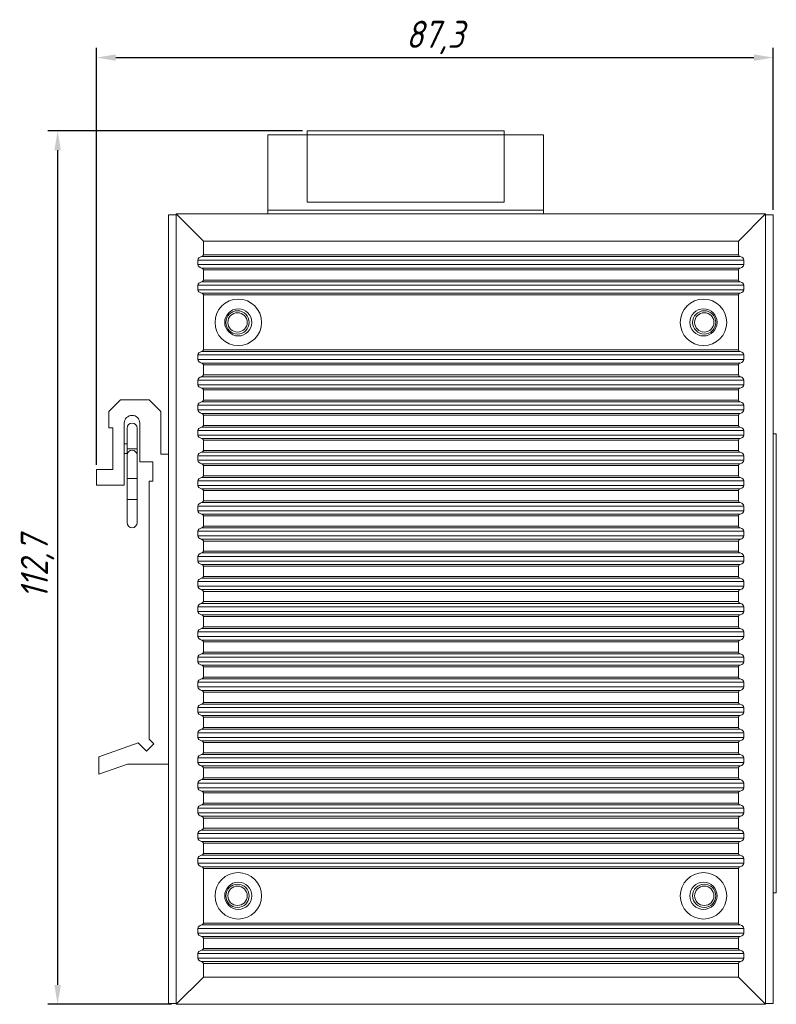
# Model space of a CAD drawing. Header units: millimetres. Extents: x -144 to 171, y -134 to 262.
# Tile 3 of 4: x 67 to 165, y -16 to 111. Entities that reach past the tile are written whole.
import ezdxf

# ---------------------------------------------------------------- set-up
doc = ezdxf.new("R2010")
doc.units = ezdxf.units.MM
doc.layers.get('0').update_dxf_attribs({"lineweight": 20})
doc.layers.add('DIM', color=3, linetype='Continuous', lineweight=20)
doc.styles.get("Standard").update_dxf_attribs({"font": 'gbeitc.shx', "height": 3.5})
doc.dimstyles.new('ISO-25', dxfattribs={"dimtxt": 2.5, "dimasz": 2.5, "dimexe": 1.25, "dimexo": 0.625, "dimtad": 1, "dimtxsty": 'Standard', "dimcen": 2.5, "dimadec": 0, "dimazin": 0, "dimtfac": 1, "dimtmove": 0, "dimatfit": 3, "dimfxl": 0, "dimarcsym": 0})

# ---------------------------------------------------------------- blocks, each defined once
blk = doc.blocks.new('*D77')
at = {"layer": 'Defpoints', "color": 0}
for p in [(164.5, 105.99), (164.5, 85.72), (77.2, 52.82)]:
    blk.add_point(p, dxfattribs=at)
at = {"layer": 'DIM', "color": 0, "lineweight": -2}
for p, q in [((77.2, 53.44), (77.2, 107.24)), ((164.5, 86.34), (164.5, 107.24)), ((79.7, 105.99), (162, 105.99))]:
    blk.add_line(p, q, dxfattribs=at)
at = {"layer": 'DIM', "color": 0}
for points in [[(79.7, 106.4), (79.7, 105.57), (77.2, 105.99)], [(162, 106.4), (162, 105.57), (164.5, 105.99)]]:
    blk.add_solid(points, dxfattribs=at)
at = {"layer": 'DIM', "color": 0, "insert": (120.85, 108.58), "char_height": 3.5, "attachment_point": 5}
blk.add_mtext('87,3', dxfattribs=at)
blk = doc.blocks.new('*D78')
at = {"layer": 'Defpoints', "color": 0}
for p in [(104.4, 96.52), (72.2, -16.18), (87.5, -16.18)]:
    blk.add_point(p, dxfattribs=at)
at = {"layer": 'DIM', "color": 0, "lineweight": -2}
for p, q in [((103.77, 96.52), (70.95, 96.52)), ((72.2, 94.02), (72.2, -13.68)), ((86.87, -16.18), (70.95, -16.18))]:
    blk.add_line(p, q, dxfattribs=at)
at = {"layer": 'DIM', "color": 0}
for points in [[(71.78, 94.02), (72.62, 94.02), (72.2, 96.52)], [(71.78, -13.68), (72.62, -13.68), (72.2, -16.18)]]:
    blk.add_solid(points, dxfattribs=at)
at = {"layer": 'DIM', "color": 0, "insert": (69.61, 40.17), "char_height": 3.5, "attachment_point": 5, "rotation": 90}
blk.add_mtext('112,7', dxfattribs=at)

msp = doc.modelspace()

# ---------------------------------------------------------------- linework, layer by layer
at = {"color": 7, "linetype": 'Continuous', "lineweight": 15}
for p, q in [((99.319, 96.017), (99.319, 86.317)), ((99.319, 96.017), (104.399, 96.017)), ((129.799, 96.517), (104.399, 96.517)), ((104.399, 96.517), (104.399, 96.017)), ((129.799, 96.017), (104.399, 96.017)), ((104.399, 96.017), (104.399, 87.317)), ((129.799, 96.517), (129.799, 96.017)), ((129.799, 96.017), (129.799, 87.317)), ((134.879, 96.017), (129.799, 96.017)), ((134.879, 96.017), (134.879, 86.317)), ((129.799, 87.317), (104.399, 87.317)), ((86.499, 54.817), (86.499, 85.717)), ((86.499, 85.717), (87.499, 85.717)), ((87.499, -16.183), (87.499, 85.817)), ((87.499, 85.817), (90.999, 82.317)), ((87.499, 85.817), (163.499, 85.817)), ((99.319, 85.817), (99.319, 86.317)), ((99.319, 86.317), (134.879, 86.317)), ((134.879, 86.317), (134.879, 85.817)), ((159.999, 82.317), (163.499, 85.817)), ((163.499, -16.183), (163.499, 85.817)), ((163.499, 85.717), (164.499, 85.717)), ((164.499, 85.717), (164.499, -16.083)), ((90.999, 80.53), (90.999, 82.317)), ((90.999, 82.317), (159.999, 82.317)), ((159.999, 80.53), (159.999, 82.317)), ((160.232, 80.309), (90.766, 80.309)), ((90.999, 80.53), (159.999, 80.53)), ((90.299, 79.867), (90.299, 79.267)), ((160.699, 79.867), (90.299, 79.867)), ((160.699, 79.267), (90.299, 79.267)), ((90.766, 78.825), (160.232, 78.825)), ((160.699, 79.267), (160.699, 79.867)), ((90.999, 77.28), (90.999, 78.604)), ((159.999, 78.604), (90.999, 78.604)), ((159.999, 77.28), (159.999, 78.604)), ((90.299, 76.617), (90.299, 76.017)), ((160.699, 76.617), (90.299, 76.617)), ((160.232, 77.059), (90.766, 77.059)), ((90.999, 77.28), (159.999, 77.28)), ((160.699, 76.017), (160.699, 76.617)), ((160.699, 76.017), (90.299, 76.017)), ((90.766, 75.575), (160.232, 75.575)), ((90.999, 68.28), (90.999, 75.354)), ((159.999, 75.354), (90.999, 75.354)), ((159.999, 68.28), (159.999, 75.354)), ((90.299, 67.617), (90.299, 67.017)), ((160.699, 67.617), (90.299, 67.617)), ((160.232, 68.059), (90.766, 68.059)), ((90.999, 68.28), (159.999, 68.28)), ((160.699, 67.017), (160.699, 67.617)), ((160.699, 67.017), (90.299, 67.017)), ((90.766, 66.575), (160.232, 66.575)), ((90.999, 65.03), (90.999, 66.354)), ((159.999, 66.354), (90.999, 66.354)), ((159.999, 65.03), (159.999, 66.354)), ((160.232, 64.809), (90.766, 64.809)), ((90.999, 65.03), (159.999, 65.03)), ((90.299, 64.367), (90.299, 63.767)), ((160.699, 64.367), (90.299, 64.367)), ((160.699, 63.767), (90.299, 63.767)), ((160.699, 63.767), (160.699, 64.367)), ((90.766, 63.325), (160.232, 63.325)), ((90.999, 61.78), (90.999, 63.104)), ((159.999, 63.104), (90.999, 63.104)), ((159.999, 61.78), (159.999, 63.104)), ((80.299, 61.817), (78.799, 60.317)), ((83.999, 61.817), (80.299, 61.817)), ((85.499, 60.317), (83.999, 61.817)), ((90.299, 61.117), (90.299, 60.517)), ((160.699, 61.117), (90.299, 61.117)), ((160.232, 61.559), (90.766, 61.559)), ((90.999, 61.78), (159.999, 61.78)), ((160.699, 60.517), (160.699, 61.117)), ((78.799, 60.317), (78.799, 58.217)), ((85.499, 54.817), (85.499, 60.317)), ((160.699, 60.517), (90.299, 60.517)), ((90.766, 60.075), (160.232, 60.075)), ((90.999, 58.53), (90.999, 59.854)), ((159.999, 59.854), (90.999, 59.854)), ((159.999, 58.53), (159.999, 59.854)), ((80.799, 50.817), (80.799, 58.817)), ((82.799, 58.817), (82.799, 53.817)), ((90.999, 58.53), (159.999, 58.53)), ((78.799, 58.217), (79.299, 58.217)), ((79.299, 58.217), (79.299, 52.817)), ((81.149, 58.167), (81.149, 55.517)), ((82.449, 55.517), (82.449, 58.167)), ((90.299, 57.867), (90.299, 57.267)), ((160.699, 57.867), (90.299, 57.867)), ((160.699, 57.267), (90.299, 57.267)), ((160.232, 58.309), (90.766, 58.309)), ((160.699, 57.267), (160.699, 57.867)), ((164.499, 57.417), (164.889, 57.417)), ((164.889, 57.417), (164.889, -1.783)), ((81.149, 56.142), (80.799, 56.142)), ((90.766, 56.825), (160.232, 56.825)), ((90.999, 55.28), (90.999, 56.604)), ((159.999, 56.604), (90.999, 56.604)), ((159.999, 55.28), (159.999, 56.604)), ((80.799, 54.892), (81.149, 54.892)), ((81.149, 55.517), (81.149, 54.667)), ((81.149, 54.667), (81.149, 51.667)), ((82.449, 54.667), (82.449, 55.517)), ((82.449, 51.667), (82.449, 54.667)), ((86.499, 54.817), (85.499, 54.817)), ((86.499, 14.817), (86.499, 54.817)), ((160.232, 55.059), (90.766, 55.059)), ((90.999, 55.28), (159.999, 55.28)), ((82.799, 53.817), (84.499, 53.817)), ((84.499, 53.817), (84.499, 51.317)), ((90.299, 54.617), (90.299, 54.017)), ((160.699, 54.617), (90.299, 54.617)), ((160.699, 54.017), (90.299, 54.017)), ((90.766, 53.575), (160.232, 53.575)), ((160.699, 54.017), (160.699, 54.617)), ((77.199, 52.817), (77.199, 50.817)), ((79.299, 52.817), (77.199, 52.817)), ((90.999, 52.03), (90.999, 53.354)), ((159.999, 53.354), (90.999, 53.354)), ((159.999, 52.03), (159.999, 53.354)), ((81.149, 51.667), (81.149, 48.967)), ((82.449, 48.967), (82.449, 51.667)), ((83.999, 51.317), (83.999, 18.035)), ((84.499, 51.317), (83.999, 51.317)), ((90.299, 51.367), (90.299, 50.767)), ((160.699, 51.367), (90.299, 51.367)), ((160.232, 51.809), (90.766, 51.809)), ((90.999, 52.03), (159.999, 52.03)), ((160.699, 50.767), (160.699, 51.367)), ((77.199, 50.817), (80.799, 50.817)), ((160.699, 50.767), (90.299, 50.767)), ((90.766, 50.325), (160.232, 50.325)), ((90.999, 48.78), (90.999, 50.104)), ((159.999, 50.104), (90.999, 50.104)), ((159.999, 48.78), (159.999, 50.104)), ((81.149, 48.967), (81.149, 45.967)), ((82.449, 45.967), (82.449, 48.967)), ((160.232, 48.559), (90.766, 48.559)), ((90.999, 48.78), (159.999, 48.78)), ((90.299, 48.117), (90.299, 47.517)), ((160.699, 48.117), (90.299, 48.117)), ((160.699, 47.517), (90.299, 47.517)), ((90.766, 47.075), (160.232, 47.075)), ((160.699, 47.517), (160.699, 48.117)), ((90.999, 45.53), (90.999, 46.854)), ((159.999, 46.854), (90.999, 46.854)), ((159.999, 45.53), (159.999, 46.854)), ((90.299, 44.867), (90.299, 44.267)), ((160.699, 44.867), (90.299, 44.867)), ((160.232, 45.309), (90.766, 45.309)), ((90.999, 45.53), (159.999, 45.53)), ((160.699, 44.267), (160.699, 44.867)), ((160.699, 44.267), (90.299, 44.267)), ((90.766, 43.825), (160.232, 43.825)), ((90.999, 42.28), (90.999, 43.604)), ((159.999, 43.604), (90.999, 43.604)), ((159.999, 42.28), (159.999, 43.604)), ((160.232, 42.059), (90.766, 42.059)), ((90.999, 42.28), (159.999, 42.28)), ((90.299, 41.617), (90.299, 41.017)), ((160.699, 41.617), (90.299, 41.617)), ((160.699, 41.017), (90.299, 41.017)), ((160.699, 41.017), (160.699, 41.617)), ((90.766, 40.575), (160.232, 40.575)), ((90.999, 39.03), (90.999, 40.354)), ((159.999, 40.354), (90.999, 40.354)), ((159.999, 39.03), (159.999, 40.354)), ((90.299, 38.367), (90.299, 37.767)), ((160.699, 38.367), (90.299, 38.367)), ((160.232, 38.809), (90.766, 38.809)), ((90.999, 39.03), (159.999, 39.03)), ((160.699, 37.767), (160.699, 38.367)), ((160.699, 37.767), (90.299, 37.767)), ((90.766, 37.325), (160.232, 37.325)), ((90.999, 35.78), (90.999, 37.104)), ((159.999, 37.104), (90.999, 37.104)), ((159.999, 35.78), (159.999, 37.104)), ((90.999, 35.78), (159.999, 35.78)), ((90.299, 35.117), (90.299, 34.517)), ((160.699, 35.117), (90.299, 35.117)), ((160.699, 34.517), (90.299, 34.517)), ((160.232, 35.559), (90.766, 35.559)), ((160.699, 34.517), (160.699, 35.117)), ((90.766, 34.075), (160.232, 34.075)), ((90.999, 32.53), (90.999, 33.854)), ((159.999, 33.854), (90.999, 33.854)), ((159.999, 32.53), (159.999, 33.854)), ((90.299, 31.867), (90.299, 31.267)), ((160.699, 31.867), (90.299, 31.867)), ((160.232, 32.309), (90.766, 32.309)), ((90.999, 32.53), (159.999, 32.53)), ((160.699, 31.267), (160.699, 31.867)), ((160.699, 31.267), (90.299, 31.267)), ((90.766, 30.825), (160.232, 30.825)), ((90.999, 29.28), (90.999, 30.604)), ((159.999, 30.604), (90.999, 30.604)), ((159.999, 29.28), (159.999, 30.604)), ((90.999, 29.28), (159.999, 29.28)), ((90.299, 28.617), (90.299, 28.017)), ((160.699, 28.617), (90.299, 28.617)), ((160.699, 28.017), (90.299, 28.017)), ((160.232, 29.059), (90.766, 29.059)), ((160.699, 28.017), (160.699, 28.617)), ((90.766, 27.575), (160.232, 27.575)), ((90.999, 26.03), (90.999, 27.354)), ((159.999, 27.354), (90.999, 27.354)), ((159.999, 26.03), (159.999, 27.354)), ((160.232, 25.809), (90.766, 25.809)), ((90.999, 26.03), (159.999, 26.03)), ((90.299, 25.367), (90.299, 24.767)), ((160.699, 25.367), (90.299, 25.367)), ((160.699, 24.767), (90.299, 24.767)), ((90.766, 24.325), (160.232, 24.325)), ((160.699, 24.767), (160.699, 25.367)), ((90.999, 22.78), (90.999, 24.104)), ((159.999, 24.104), (90.999, 24.104)), ((159.999, 22.78), (159.999, 24.104)), ((90.299, 22.117), (90.299, 21.517)), ((160.699, 22.117), (90.299, 22.117)), ((160.232, 22.559), (90.766, 22.559)), ((90.999, 22.78), (159.999, 22.78)), ((160.699, 21.517), (160.699, 22.117)), ((160.699, 21.517), (90.299, 21.517)), ((90.766, 21.075), (160.232, 21.075)), ((90.999, 19.53), (90.999, 20.854)), ((159.999, 20.854), (90.999, 20.854)), ((159.999, 19.53), (159.999, 20.854)), ((160.232, 19.309), (90.766, 19.309)), ((90.999, 19.53), (159.999, 19.53)), ((83.999, 18.035), (84.614, 17.419)), ((90.299, 18.867), (90.299, 18.267)), ((160.699, 18.867), (90.299, 18.867)), ((160.699, 18.267), (90.299, 18.267)), ((90.766, 17.825), (160.232, 17.825)), ((160.699, 18.267), (160.699, 18.867)), ((82.599, 17.539), (77.499, 15.743)), ((83.666, 16.472), (82.599, 17.539)), ((84.614, 17.419), (83.666, 16.472)), ((90.999, 16.28), (90.999, 17.604)), ((159.999, 17.604), (90.999, 17.604)), ((159.999, 16.28), (159.999, 17.604)), ((77.499, 15.743), (77.499, 13.517)), ((90.299, 15.617), (90.299, 15.017)), ((160.699, 15.617), (90.299, 15.617)), ((160.232, 16.059), (90.766, 16.059)), ((90.999, 16.28), (159.999, 16.28)), ((160.699, 15.017), (160.699, 15.617)), ((77.499, 13.517), (81.19, 14.817)), ((81.19, 14.817), (86.499, 14.817)), ((86.499, -16.083), (86.499, 14.817)), ((160.699, 15.017), (90.299, 15.017)), ((90.766, 14.575), (160.232, 14.575)), ((90.999, 13.03), (90.999, 14.354)), ((159.999, 14.354), (90.999, 14.354)), ((159.999, 13.03), (159.999, 14.354)), ((160.232, 12.809), (90.766, 12.809)), ((90.999, 13.03), (159.999, 13.03)), ((90.299, 12.367), (90.299, 11.767)), ((160.699, 12.367), (90.299, 12.367)), ((160.699, 11.767), (90.299, 11.767)), ((160.699, 11.767), (160.699, 12.367)), ((90.766, 11.325), (160.232, 11.325)), ((90.999, 9.78), (90.999, 11.104)), ((159.999, 11.104), (90.999, 11.104)), ((159.999, 9.78), (159.999, 11.104)), ((90.299, 9.117), (90.299, 8.517)), ((160.699, 9.117), (90.299, 9.117)), ((160.232, 9.559), (90.766, 9.559)), ((90.999, 9.78), (159.999, 9.78)), ((160.699, 8.517), (160.699, 9.117)), ((160.699, 8.517), (90.299, 8.517)), ((90.766, 8.075), (160.232, 8.075)), ((90.999, 6.53), (90.999, 7.854)), ((159.999, 7.854), (90.999, 7.854)), ((159.999, 6.53), (159.999, 7.854)), ((90.999, 6.53), (159.999, 6.53)), ((90.299, 5.867), (90.299, 5.267)), ((160.699, 5.867), (90.299, 5.867)), ((160.699, 5.267), (90.299, 5.267)), ((160.232, 6.309), (90.766, 6.309)), ((160.699, 5.267), (160.699, 5.867)), ((90.766, 4.825), (160.232, 4.825)), ((90.999, 3.28), (90.999, 4.604)), ((159.999, 4.604), (90.999, 4.604)), ((159.999, 3.28), (159.999, 4.604)), ((90.299, 2.617), (90.299, 2.017)), ((160.699, 2.617), (90.299, 2.617)), ((160.232, 3.059), (90.766, 3.059)), ((90.999, 3.28), (159.999, 3.28)), ((160.699, 2.017), (160.699, 2.617)), ((160.699, 2.017), (90.299, 2.017)), ((90.766, 1.575), (160.232, 1.575)), ((90.999, -5.72), (90.999, 1.354)), ((159.999, 1.354), (90.999, 1.354)), ((159.999, -5.72), (159.999, 1.354)), ((164.889, -1.783), (164.499, -1.783)), ((160.232, -5.941), (90.766, -5.941)), ((90.999, -5.72), (159.999, -5.72)), ((90.299, -6.383), (90.299, -6.983)), ((160.699, -6.383), (90.299, -6.383)), ((160.699, -6.983), (90.299, -6.983)), ((90.766, -7.425), (160.232, -7.425)), ((160.699, -6.983), (160.699, -6.383)), ((90.999, -8.97), (90.999, -7.646)), ((159.999, -7.646), (90.999, -7.646)), ((159.999, -8.97), (159.999, -7.646)), ((90.299, -9.633), (90.299, -10.233)), ((160.699, -9.633), (90.299, -9.633)), ((160.232, -9.191), (90.766, -9.191)), ((90.999, -8.97), (159.999, -8.97)), ((160.699, -10.233), (160.699, -9.633)), ((160.699, -10.233), (90.299, -10.233)), ((90.766, -10.675), (160.232, -10.675)), ((90.999, -12.683), (90.999, -10.896)), ((159.999, -10.896), (90.999, -10.896)), ((159.999, -12.683), (159.999, -10.896)), ((90.999, -12.683), (87.499, -16.183)), ((90.999, -12.683), (159.999, -12.683)), ((163.499, -16.183), (159.999, -12.683)), ((87.499, -16.083), (86.499, -16.083)), ((87.499, -16.183), (163.499, -16.183)), ((164.499, -16.083), (163.499, -16.083))]:
    msp.add_line(p, q, dxfattribs=at)
at = {"color": 8, "linetype": 'Continuous', "lineweight": 15}
for p, q in [((81.149, 55.517), (82.449, 55.517)), ((81.799, 51.667), (81.149, 51.667)), ((82.449, 51.667), (81.799, 51.667)), ((81.799, 48.967), (81.149, 48.967)), ((82.449, 48.967), (81.799, 48.967))]:
    msp.add_line(p, q, dxfattribs=at)
at = {"color": 7, "linetype": 'Continuous', "lineweight": 15}
for centre, radius in [((95.499, 71.817), 3), ((155.499, 71.817), 3), ((95.499, 71.817), 1.75), ((95.399, 71.817), 1.5), ((95.399, 71.817), 1.25), ((155.499, 71.817), 1.75), ((155.599, 71.817), 1.5), ((155.599, 71.817), 1.25), ((95.499, -2.183), 3), ((155.499, -2.183), 3), ((95.499, -2.183), 1.75), ((95.399, -2.183), 1.5), ((95.399, -2.183), 1.25), ((155.499, -2.183), 1.75), ((155.599, -2.183), 1.5), ((155.599, -2.183), 1.25)]:
    msp.add_circle(centre, radius, dxfattribs=at)
for centre, radius, start, end in [((81.799, 58.817), 1, 0, 180), ((81.799, 58.167), 0.65, 0, 180), ((81.799, 54.667), 0.65, 90, 180), ((81.799, 54.667), 0.65, 0, 90), ((81.799, 45.967), 0.65, 180, 0)]:
    msp.add_arc(centre, radius, start, end, dxfattribs=at)
for centre, major_axis, start_param, end_param in [((91.174, 79.867), (0.875, 0), 2.0563144, 3.1415927), ((90.561, 80.53), (0.437, 0), 5.1979071, 6.2831853), ((160.436, 80.53), (0.438, 0), 3.1415927, 4.2268709), ((159.824, 79.867), (0.875, 0), 0, 1.0852782), ((91.174, 79.267), (0.875, 0), 3.1415927, 4.2268709), ((90.561, 78.604), (0.437, 0), 0, 1.0852782), ((160.436, 78.604), (0.438, 0), 2.0563144, 3.1415927), ((159.824, 79.267), (0.875, 0), 5.1979071, 6.2831853), ((91.174, 76.617), (0.875, 0), 2.0563144, 3.1415927), ((90.561, 77.28), (0.437, 0), 5.1979071, 6.2831853), ((160.436, 77.28), (0.438, 0), 3.1415927, 4.2268709), ((159.824, 76.617), (0.875, 0), 0, 1.0852782), ((91.174, 76.017), (0.875, 0), 3.1415927, 4.2268709), ((90.561, 75.354), (0.437, 0), 0, 1.0852782), ((160.436, 75.354), (0.438, 0), 2.0563144, 3.1415927), ((159.824, 76.017), (0.875, 0), 5.1979071, 6.2831853), ((91.174, 67.617), (0.875, 0), 2.0563144, 3.1415927), ((90.561, 68.28), (0.437, 0), 5.1979071, 6.2831853), ((160.436, 68.28), (0.438, 0), 3.1415927, 4.2268709), ((159.824, 67.617), (0.875, 0), 0, 1.0852782), ((91.174, 67.017), (0.875, 0), 3.1415927, 4.2268709), ((90.561, 66.354), (0.437, 0), 0, 1.0852782), ((160.436, 66.354), (0.438, 0), 2.0563144, 3.1415927), ((159.824, 67.017), (0.875, 0), 5.1979071, 6.2831853), ((91.174, 64.367), (0.875, 0), 2.0563144, 3.1415927), ((90.561, 65.03), (0.437, 0), 5.1979071, 6.2831853), ((160.436, 65.03), (0.438, 0), 3.1415927, 4.2268709), ((159.824, 64.367), (0.875, 0), 0, 1.0852782), ((91.174, 63.767), (0.875, 0), 3.1415927, 4.2268709), ((159.824, 63.767), (0.875, 0), 5.1979071, 6.2831853), ((90.561, 63.104), (0.437, 0), 0, 1.0852782), ((160.436, 63.104), (0.438, 0), 2.0563144, 3.1415927), ((91.174, 61.117), (0.875, 0), 2.0563144, 3.1415927), ((90.561, 61.78), (0.437, 0), 5.1979071, 6.2831853), ((160.436, 61.78), (0.438, 0), 3.1415927, 4.2268709), ((159.824, 61.117), (0.875, 0), 0, 1.0852782), ((91.174, 60.517), (0.875, 0), 3.1415927, 4.2268709), ((90.561, 59.854), (0.437, 0), 0, 1.0852782), ((160.436, 59.854), (0.438, 0), 2.0563144, 3.1415927), ((159.824, 60.517), (0.875, 0), 5.1979071, 6.2831853), ((90.561, 58.53), (0.437, 0), 5.1979071, 6.2831853), ((160.436, 58.53), (0.438, 0), 3.1415927, 4.2268709), ((91.174, 57.867), (0.875, 0), 2.0563144, 3.1415927), ((91.174, 57.267), (0.875, 0), 3.1415927, 4.2268709), ((159.824, 57.867), (0.875, 0), 0, 1.0852782), ((159.824, 57.267), (0.875, 0), 5.1979071, 6.2831853), ((90.561, 56.604), (0.437, 0), 0, 1.0852782), ((160.436, 56.604), (0.438, 0), 2.0563144, 3.1415927), ((91.174, 54.617), (0.875, 0), 2.0563144, 3.1415927), ((90.561, 55.28), (0.437, 0), 5.1979071, 6.2831853), ((160.436, 55.28), (0.438, 0), 3.1415927, 4.2268709), ((159.824, 54.617), (0.875, 0), 0, 1.0852782), ((91.174, 54.017), (0.875, 0), 3.1415927, 4.2268709), ((90.561, 53.354), (0.437, 0), 0, 1.0852782), ((160.436, 53.354), (0.438, 0), 2.0563144, 3.1415927), ((159.824, 54.017), (0.875, 0), 5.1979071, 6.2831853), ((91.174, 51.367), (0.875, 0), 2.0563144, 3.1415927), ((90.561, 52.03), (0.437, 0), 5.1979071, 6.2831853), ((160.436, 52.03), (0.438, 0), 3.1415927, 4.2268709), ((159.824, 51.367), (0.875, 0), 0, 1.0852782), ((91.174, 50.767), (0.875, 0), 3.1415927, 4.2268709), ((90.561, 50.104), (0.437, 0), 0, 1.0852782), ((160.436, 50.104), (0.438, 0), 2.0563144, 3.1415927), ((159.824, 50.767), (0.875, 0), 5.1979071, 6.2831853), ((91.174, 48.117), (0.875, 0), 2.0563144, 3.1415927), ((90.561, 48.78), (0.437, 0), 5.1979071, 6.2831853), ((160.436, 48.78), (0.438, 0), 3.1415927, 4.2268709), ((159.824, 48.117), (0.875, 0), 0, 1.0852782), ((91.174, 47.517), (0.875, 0), 3.1415927, 4.2268709), ((90.561, 46.854), (0.437, 0), 0, 1.0852782), ((160.436, 46.854), (0.438, 0), 2.0563144, 3.1415927), ((159.824, 47.517), (0.875, 0), 5.1979071, 6.2831853), ((91.174, 44.867), (0.875, 0), 2.0563144, 3.1415927), ((90.561, 45.53), (0.437, 0), 5.1979071, 6.2831853), ((160.436, 45.53), (0.438, 0), 3.1415927, 4.2268709), ((159.824, 44.867), (0.875, 0), 0, 1.0852782), ((91.174, 44.267), (0.875, 0), 3.1415927, 4.2268709), ((90.561, 43.604), (0.437, 0), 0, 1.0852782), ((160.436, 43.604), (0.438, 0), 2.0563144, 3.1415927), ((159.824, 44.267), (0.875, 0), 5.1979071, 6.2831853), ((91.174, 41.617), (0.875, 0), 2.0563144, 3.1415927), ((90.561, 42.28), (0.437, 0), 5.1979071, 6.2831853), ((160.436, 42.28), (0.438, 0), 3.1415927, 4.2268709), ((159.824, 41.617), (0.875, 0), 0, 1.0852782), ((91.174, 41.017), (0.875, 0), 3.1415927, 4.2268709), ((159.824, 41.017), (0.875, 0), 5.1979071, 6.2831853), ((90.561, 40.354), (0.437, 0), 0, 1.0852782), ((160.436, 40.354), (0.438, 0), 2.0563144, 3.1415927), ((91.174, 38.367), (0.875, 0), 2.0563144, 3.1415927), ((90.561, 39.03), (0.437, 0), 5.1979071, 6.2831853), ((160.436, 39.03), (0.438, 0), 3.1415927, 4.2268709), ((159.824, 38.367), (0.875, 0), 0, 1.0852782), ((91.174, 37.767), (0.875, 0), 3.1415927, 4.2268709), ((90.561, 37.104), (0.437, 0), 0, 1.0852782), ((160.436, 37.104), (0.438, 0), 2.0563144, 3.1415927), ((159.824, 37.767), (0.875, 0), 5.1979071, 6.2831853), ((90.561, 35.78), (0.437, 0), 5.1979071, 6.2831853), ((160.436, 35.78), (0.438, 0), 3.1415927, 4.2268709), ((91.174, 35.117), (0.875, 0), 2.0563144, 3.1415927), ((91.174, 34.517), (0.875, 0), 3.1415927, 4.2268709), ((159.824, 35.117), (0.875, 0), 0, 1.0852782), ((159.824, 34.517), (0.875, 0), 5.1979071, 6.2831853), ((90.561, 33.854), (0.437, 0), 0, 1.0852782), ((160.436, 33.854), (0.438, 0), 2.0563144, 3.1415927), ((91.174, 31.867), (0.875, 0), 2.0563144, 3.1415927), ((90.561, 32.53), (0.437, 0), 5.1979071, 6.2831853), ((160.436, 32.53), (0.438, 0), 3.1415927, 4.2268709), ((159.824, 31.867), (0.875, 0), 0, 1.0852782), ((91.174, 31.267), (0.875, 0), 3.1415927, 4.2268709), ((90.561, 30.604), (0.437, 0), 0, 1.0852782), ((160.436, 30.604), (0.438, 0), 2.0563144, 3.1415927), ((159.824, 31.267), (0.875, 0), 5.1979071, 6.2831853), ((90.561, 29.28), (0.437, 0), 5.1979071, 6.2831853), ((160.436, 29.28), (0.438, 0), 3.1415927, 4.2268709), ((91.174, 28.617), (0.875, 0), 2.0563144, 3.1415927), ((91.174, 28.017), (0.875, 0), 3.1415927, 4.2268709), ((159.824, 28.617), (0.875, 0), 0, 1.0852782), ((159.824, 28.017), (0.875, 0), 5.1979071, 6.2831853), ((90.561, 27.354), (0.437, 0), 0, 1.0852782), ((160.436, 27.354), (0.438, 0), 2.0563144, 3.1415927), ((91.174, 25.367), (0.875, 0), 2.0563144, 3.1415927), ((90.561, 26.03), (0.437, 0), 5.1979071, 6.2831853), ((160.436, 26.03), (0.438, 0), 3.1415927, 4.2268709), ((159.824, 25.367), (0.875, 0), 0, 1.0852782), ((91.174, 24.767), (0.875, 0), 3.1415927, 4.2268709), ((90.561, 24.104), (0.437, 0), 0, 1.0852782), ((160.436, 24.104), (0.438, 0), 2.0563144, 3.1415927), ((159.824, 24.767), (0.875, 0), 5.1979071, 6.2831853), ((91.174, 22.117), (0.875, 0), 2.0563144, 3.1415927), ((90.561, 22.78), (0.437, 0), 5.1979071, 6.2831853), ((160.436, 22.78), (0.438, 0), 3.1415927, 4.2268709), ((159.824, 22.117), (0.875, 0), 0, 1.0852782), ((91.174, 21.517), (0.875, 0), 3.1415927, 4.2268709), ((90.561, 20.854), (0.437, 0), 0, 1.0852782), ((160.436, 20.854), (0.438, 0), 2.0563144, 3.1415927), ((159.824, 21.517), (0.875, 0), 5.1979071, 6.2831853), ((91.174, 18.867), (0.875, 0), 2.0563144, 3.1415927), ((90.561, 19.53), (0.437, 0), 5.1979071, 6.2831853), ((160.436, 19.53), (0.438, 0), 3.1415927, 4.2268709), ((159.824, 18.867), (0.875, 0), 0, 1.0852782), ((91.174, 18.267), (0.875, 0), 3.1415927, 4.2268709), ((90.561, 17.604), (0.437, 0), 0, 1.0852782), ((160.436, 17.604), (0.438, 0), 2.0563144, 3.1415927), ((159.824, 18.267), (0.875, 0), 5.1979071, 6.2831853), ((91.174, 15.617), (0.875, 0), 2.0563144, 3.1415927), ((90.561, 16.28), (0.437, 0), 5.1979071, 6.2831853), ((160.436, 16.28), (0.438, 0), 3.1415927, 4.2268709), ((159.824, 15.617), (0.875, 0), 0, 1.0852782), ((91.174, 15.017), (0.875, 0), 3.1415927, 4.2268709), ((90.561, 14.354), (0.437, 0), 0, 1.0852782), ((160.436, 14.354), (0.438, 0), 2.0563144, 3.1415927), ((159.824, 15.017), (0.875, 0), 5.1979071, 6.2831853), ((91.174, 12.367), (0.875, 0), 2.0563144, 3.1415927), ((90.561, 13.03), (0.437, 0), 5.1979071, 6.2831853), ((160.436, 13.03), (0.438, 0), 3.1415927, 4.2268709), ((159.824, 12.367), (0.875, 0), 0, 1.0852782), ((91.174, 11.767), (0.875, 0), 3.1415927, 4.2268709), ((159.824, 11.767), (0.875, 0), 5.1979071, 6.2831853), ((90.561, 11.104), (0.437, 0), 0, 1.0852782), ((160.436, 11.104), (0.438, 0), 2.0563144, 3.1415927), ((91.174, 9.117), (0.875, 0), 2.0563144, 3.1415927), ((90.561, 9.78), (0.437, 0), 5.1979071, 6.2831853), ((160.436, 9.78), (0.438, 0), 3.1415927, 4.2268709), ((159.824, 9.117), (0.875, 0), 0, 1.0852782), ((91.174, 8.517), (0.875, 0), 3.1415927, 4.2268709), ((90.561, 7.854), (0.437, 0), 0, 1.0852782), ((160.436, 7.854), (0.438, 0), 2.0563144, 3.1415927), ((159.824, 8.517), (0.875, 0), 5.1979071, 6.2831853), ((90.561, 6.53), (0.437, 0), 5.1979071, 6.2831853), ((160.436, 6.53), (0.438, 0), 3.1415927, 4.2268709), ((91.174, 5.867), (0.875, 0), 2.0563144, 3.1415927), ((91.174, 5.267), (0.875, 0), 3.1415927, 4.2268709), ((159.824, 5.867), (0.875, 0), 0, 1.0852782), ((159.824, 5.267), (0.875, 0), 5.1979071, 6.2831853), ((90.561, 4.604), (0.437, 0), 0, 1.0852782), ((160.436, 4.604), (0.438, 0), 2.0563144, 3.1415927), ((91.174, 2.617), (0.875, 0), 2.0563144, 3.1415927), ((90.561, 3.28), (0.437, 0), 5.1979071, 6.2831853), ((160.436, 3.28), (0.438, 0), 3.1415927, 4.2268709), ((159.824, 2.617), (0.875, 0), 0, 1.0852782), ((91.174, 2.017), (0.875, 0), 3.1415927, 4.2268709), ((90.561, 1.354), (0.437, 0), 0, 1.0852782), ((160.436, 1.354), (0.438, 0), 2.0563144, 3.1415927), ((159.824, 2.017), (0.875, 0), 5.1979071, 6.2831853), ((91.174, -6.383), (0.875, 0), 2.0563144, 3.1415927), ((90.561, -5.72), (0.437, 0), 5.1979071, 6.2831853), ((160.436, -5.72), (0.438, 0), 3.1415927, 4.2268709), ((159.824, -6.383), (0.875, 0), 0, 1.0852782), ((91.174, -6.983), (0.875, 0), 3.1415927, 4.2268709), ((90.561, -7.646), (0.437, 0), 0, 1.0852782), ((160.436, -7.646), (0.438, 0), 2.0563144, 3.1415927), ((159.824, -6.983), (0.875, 0), 5.1979071, 6.2831853), ((91.174, -9.633), (0.875, 0), 2.0563144, 3.1415927), ((90.561, -8.97), (0.437, 0), 5.1979071, 6.2831853), ((160.436, -8.97), (0.438, 0), 3.1415927, 4.2268709), ((159.824, -9.633), (0.875, 0), 0, 1.0852782), ((91.174, -10.233), (0.875, 0), 3.1415927, 4.2268709), ((90.561, -10.896), (0.437, 0), 0, 1.0852782), ((160.436, -10.896), (0.438, 0), 2.0563144, 3.1415927), ((159.824, -10.233), (0.875, 0), 5.1979071, 6.2831853)]:
    msp.add_ellipse(centre, major_axis=major_axis, ratio=0.5714286, start_param=start_param, end_param=end_param, dxfattribs=at)

# ---------------------------------------------------------------- dimensions: what is measured, and where the dimension line sits
at = {"layer": 'DIM'}
dim = msp.add_linear_dim(base=(164.499, 105.987), p1=(77.199, 52.817), p2=(164.499, 85.717), dimstyle='ISO-25', override={"dimarcsym": 2}, dxfattribs=at)
dim.commit()
dim.dimension.update_dxf_attribs({"geometry": '*D77', "text_midpoint": (120.849, 108.581)})
dim = msp.add_linear_dim(base=(72.199, -16.183), p1=(104.399, 96.517), p2=(87.499, -16.183), angle=90, dimstyle='ISO-25', override={"dimarcsym": 2}, dxfattribs=at)
dim.commit()
dim.dimension.update_dxf_attribs({"geometry": '*D78', "text_midpoint": (69.605, 40.167)})

doc.saveas('drawing.dxf')
